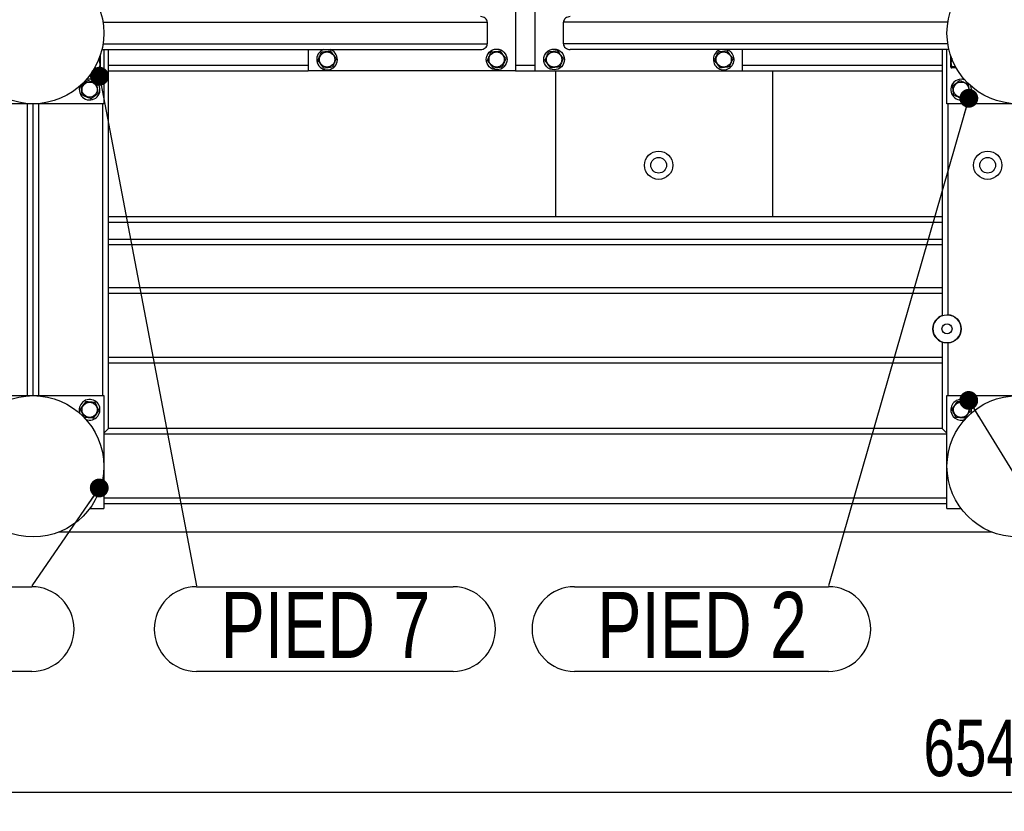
# Model space of a CAD drawing. Header units: millimetres. Extents: x 5 to 589, y 5 to 415.
# Tile 24 of 106: x 140 to 193, y 237 to 279. Entities that reach past the tile are written whole.
import ezdxf

# ---------------------------------------------------------------- set-up
doc = ezdxf.new("R2010")
doc.units = ezdxf.units.MM
doc.layers.add('COTES', color=1, linetype='Continuous')
doc.layers.add('NOTES', color=6, linetype='Continuous')
doc.layers.add('TRAIT-FORT', color=4, linetype='Continuous', lineweight=25)
doc.styles.add('SLDTEXTSTYLE0', font='TXT', dxfattribs={"width": 0.75})
doc.dimstyles.new('SLDDIMSTYLE0', dxfattribs={"dimtxt": 3, "dimasz": 2, "dimexe": 0, "dimexo": 0.0625, "dimgap": 0.75, "dimtad": 1, "dimlfac": 20, "dimrnd": 1e-09, "dimzin": 12, "dimdsep": 46, "dimtxsty": 'SLDTEXTSTYLE0', "dimsah": 1, "dimcen": 0.09, "dimadec": 0, "dimazin": 3, "dimtfac": 1, "dimtofl": 0, "dimtmove": 0, "dimatfit": 3, "dimfxl": 1, "dimfrac": 2, "dimtolj": 1, "dimtzin": 12, "dimarcsym": 0})
doc.dimstyles.new('SLDDIMSTYLE3', dxfattribs={"dimtxt": 0.18, "dimasz": 1, "dimexe": 0, "dimexo": 0.0625, "dimgap": 0, "dimtad": 0, "dimtih": 1, "dimtoh": 1, "dimdec": 0, "dimrnd": 1e-09, "dimzin": 0, "dimdsep": 46, "dimtxsty": 'Standard', "dimblk1": 'DOT', "dimblk2": 'DOT', "dimsah": 1, "dimcen": 0.09, "dimadec": 0, "dimazin": 0, "dimtfac": 1, "dimtdec": 0, "dimtofl": 0, "dimtmove": 0, "dimatfit": 3, "dimldrblk": 'DOT', "dimfxl": 1, "dimfrac": 2, "dimtolj": 1, "dimtzin": 0, "dimarcsym": 0})

# ---------------------------------------------------------------- blocks, each defined once
blk = doc.blocks.new('_D_13')
at = {"layer": 'COTES', "color": 1, "transparency": 16777216}
for p, q in [((36.02, 269.152), (36.02, 237.232)), ((363.02, 269.152), (363.02, 237.232)), ((363.02, 238.232), (36.02, 238.232))]:
    blk.add_line(p, q, dxfattribs=at)
for points in [[(36.02, 238.232), (38.02, 237.732), (38.02, 238.732)], [(363.02, 238.232), (361.02, 238.732), (361.02, 237.732)]]:
    blk.add_solid(points, dxfattribs=at)
at = {"layer": 'COTES', "color": 1, "transparency": 16777216, "char_height": 3, "attachment_point": 1, "rotation": 0, "style": 'SLDTEXTSTYLE0'}
for s, insert in [('6540', (188.268, 242.1)), ('Cadre', (198.26, 242.1))]:
    blk.add_mtext(s, dxfattribs=dict(at, insert=insert))
blk = doc.blocks.new('_DOT')
at = {"color": 0, "linetype": 'ByBlock', "lineweight": -2}
blk.add_line((-0.5, 0), (-1, 0), dxfattribs=at)
at = {"color": 0, "linetype": 'ByBlock', "const_width": 0.5}
blk.add_lwpolyline([(-0.25, 0, 1), (0.25, 0, 1)], format="xyb", close=True, dxfattribs=at)
blk = doc.blocks.new('SW_NOTE_7')
at = {"layer": 'NOTES', "color": 0}
for p, q in [((-13.609, -0.045), (0, -0.045)), ((0, -4.54), (-13.609, -4.54))]:
    blk.add_line(p, q, dxfattribs=at)
for centre, start, end in [((-13.609, -2.292), 90, 270), ((0, -2.292), 270, 90)]:
    blk.add_arc(centre, 2.248, start, end, dxfattribs=at)
at = {"layer": 'NOTES', "color": 0, "insert": (-6.789, -0.324), "char_height": 3.5, "attachment_point": 2, "style": 'SLDTEXTSTYLE0'}
blk.add_mtext('PIED 1', dxfattribs=at)
blk = doc.blocks.new('SW_NOTE_20')
at = {"layer": 'NOTES', "color": 0}
for p, q in [((0, -0.045), (13.609, -0.045)), ((13.609, -4.54), (0, -4.54))]:
    blk.add_line(p, q, dxfattribs=at)
for centre, start, end in [((0, -2.292), 90, 270), ((13.609, -2.292), 270, 90)]:
    blk.add_arc(centre, 2.248, start, end, dxfattribs=at)
at = {"layer": 'NOTES', "color": 0, "insert": (6.837, -0.324), "char_height": 3.5, "attachment_point": 2, "style": 'SLDTEXTSTYLE0'}
blk.add_mtext('PIED 7', dxfattribs=at)
blk = doc.blocks.new('SW_NOTE_21')
at = {"layer": 'NOTES', "color": 0}
for p, q in [((-13.487, -0.045), (0, -0.045)), ((0, -4.54), (-13.487, -4.54))]:
    blk.add_line(p, q, dxfattribs=at)
for centre, start, end in [((-13.487, -2.292), 90, 270), ((0, -2.292), 270, 90)]:
    blk.add_arc(centre, 2.248, start, end, dxfattribs=at)
at = {"layer": 'NOTES', "color": 0, "insert": (-6.708, -0.324), "char_height": 3.5, "attachment_point": 2, "style": 'SLDTEXTSTYLE0'}
blk.add_mtext('PIED 2', dxfattribs=at)

msp = doc.modelspace()

# ---------------------------------------------------------------- linework, layer by layer
at = {"layer": 'TRAIT-FORT', "color": 4, "linetype": 'Continuous', "lineweight": 25}
for p, q in [((166.62027, 280.55196), (166.62027, 276.55196)), ((167.67027, 276.55196), (167.67027, 280.55196)), ((144.72592, 279.12696), (165.12027, 279.12696)), ((165.12027, 279.12696), (165.12027, 277.97696)), ((169.17027, 277.97696), (169.17027, 279.12696)), ((189.56461, 279.12696), (169.17027, 279.12696)), ((144.66675, 277.67696), (164.76467, 277.67696)), ((144.72592, 277.97696), (165.12027, 277.97696)), ((144.77027, 277.67696), (144.77027, 274.80196)), ((145.02027, 276.85196), (145.02027, 277.67696)), ((155.62027, 277.67696), (155.62027, 276.55196)), ((156.83094, 277.66001), (156.7842, 277.67696)), ((189.56461, 277.97696), (169.17027, 277.97696)), ((189.62378, 277.67696), (169.52586, 277.67696)), ((178.67027, 276.55196), (178.67027, 277.67696)), ((189.27027, 277.67696), (189.27027, 276.85196)), ((189.52027, 274.80196), (189.52027, 277.67696)), ((144.47412, 277.09136), (144.52004, 277.09136)), ((144.57027, 277.34366), (144.57027, 276.74821)), ((189.72027, 276.74821), (189.72027, 277.34366)), ((144.281, 276.69991), (144.52004, 276.69991)), ((144.5561, 276.72368), (144.57027, 276.74821)), ((145.02027, 276.55196), (145.02027, 276.85196)), ((145.02027, 276.85196), (155.62027, 276.85196)), ((145.02027, 276.55196), (155.62027, 276.55196)), ((145.02027, 265.05196), (145.02027, 276.55196)), ((166.62027, 276.55196), (155.62027, 276.55196)), ((166.62027, 276.85196), (167.67027, 276.85196)), ((166.62027, 276.55196), (167.67027, 276.55196)), ((167.67027, 276.55196), (178.67027, 276.55196)), ((168.77027, 268.80196), (168.77027, 276.55196)), ((178.67027, 276.85196), (189.27027, 276.85196)), ((178.67027, 276.55196), (189.27027, 276.55196)), ((180.27027, 268.80196), (180.27027, 276.55196)), ((189.27027, 276.85196), (189.27027, 276.55196)), ((189.27027, 276.55196), (189.27027, 265.05196)), ((189.72027, 276.74821), (189.73443, 276.72368)), ((189.97584, 276.76052), (189.77049, 276.76052)), ((190.00953, 276.69991), (189.77049, 276.69991)), ((144.77027, 274.80196), (137.27027, 274.80196)), ((140.72027, 259.30196), (140.72027, 274.80196)), ((141.02027, 259.30196), (141.02027, 274.80196)), ((141.32027, 259.30196), (141.32027, 274.80196)), ((144.72027, 259.30196), (144.72027, 274.80196)), ((197.02027, 274.80196), (189.52027, 274.80196)), ((189.57027, 274.80196), (189.57027, 263.59734)), ((189.27027, 268.80196), (145.02027, 268.80196)), ((189.27027, 268.50196), (145.02027, 268.50196)), ((189.27027, 267.60196), (145.02027, 267.60196)), ((189.27027, 267.30196), (145.02027, 267.30196)), ((145.02027, 265.05196), (189.27027, 265.05196)), ((145.02027, 264.75196), (145.02027, 265.05196)), ((189.27027, 265.05196), (189.27027, 264.75196)), ((145.02027, 261.35196), (145.02027, 264.75196)), ((145.02027, 264.75196), (189.27027, 264.75196)), ((189.27027, 264.75196), (189.27027, 263.55532)), ((189.51762, 263.59818), (189.57027, 263.59734)), ((189.27027, 262.14244), (189.27027, 261.35196)), ((189.57027, 262.10043), (189.57027, 259.30196)), ((145.02027, 261.35196), (189.27027, 261.35196)), ((145.02027, 261.05196), (145.02027, 261.35196)), ((189.27027, 261.35196), (189.27027, 261.05196)), ((145.02027, 261.05196), (189.27027, 261.05196)), ((145.02027, 257.55196), (145.02027, 261.05196)), ((189.27027, 261.05196), (189.27027, 257.55196)), ((137.27027, 259.30196), (144.77027, 259.30196)), ((144.77027, 259.30196), (144.77027, 253.30196)), ((189.52027, 259.30196), (197.02027, 259.30196)), ((189.52027, 253.30196), (189.52027, 259.30196)), ((145.02027, 257.55196), (144.77027, 257.30196)), ((144.77027, 257.30196), (145.02027, 257.55196)), ((189.52027, 257.25196), (144.77027, 257.25196)), ((189.27027, 257.55196), (145.02027, 257.55196)), ((189.52027, 257.30196), (189.27027, 257.55196)), ((189.27027, 257.55196), (189.52027, 257.30196)), ((189.52027, 253.85196), (144.77027, 253.85196)), ((189.52027, 253.55196), (144.77027, 253.55196)), ((144.02027, 253.30196), (144.77027, 253.30196)), ((189.52027, 253.30196), (190.27027, 253.30196)), ((191.92397, 252.05196), (142.36656, 252.05196))]:
    msp.add_line(p, q, dxfattribs=at)
for centre, radius in [((141.02027, 278.55196), 3.75), ((193.27027, 278.55196), 3.75), ((156.62027, 277.15196), 0.40375), ((165.62027, 277.15196), 0.55), ((165.62027, 277.15196), 0.40375), ((168.67027, 277.15196), 0.55), ((168.67027, 277.15196), 0.40375), ((177.67027, 277.15196), 0.40375), ((144.02027, 275.55196), 0.40375), ((190.27027, 275.55196), 0.40375), ((174.21877, 271.53413), 0.75), ((191.68069, 271.53413), 0.75), ((174.21877, 271.53413), 0.41669), ((191.68069, 271.53413), 0.41669), ((189.52215, 262.84888), 0.75), ((189.52215, 262.84888), 0.26791), ((141.02027, 255.55196), 3.75), ((193.27027, 255.55196), 3.75), ((144.02027, 258.55196), 0.40375), ((190.27027, 258.55196), 0.40375)]:
    msp.add_circle(centre, radius, dxfattribs=at)
for centre, radius, start, end in [((156.62027, 277.15196), 0.55, 107.341443, 67.477326), ((177.67027, 277.15196), 0.55, 107.341443, 247.477326), ((177.67027, 277.15196), 0.55, 247.477326, 72.658557), ((144.02027, 275.55196), 0.55, 157.477326, 114.283677), ((190.27027, 275.55196), 0.55, 67.3881, 157.477326), ((190.27027, 275.55196), 0.55, 157.477326, 21.007555), ((189.52215, 262.84888), 0.75, 109.624074, 250.375926), ((189.52215, 262.84888), 0.75, 273.678201, 86.321799), ((144.02027, 258.55196), 0.55, 249.67363, 175.41768), ((190.27027, 258.55196), 0.55, 337.295411, 175.41768), ((144.02027, 258.55196), 0.55, 175.41768, 200.326365), ((190.27027, 258.55196), 0.55, 175.41768, 293.612646)]:
    msp.add_arc(centre, radius, start, end, dxfattribs=at)
for centre, major_axis, start_param, end_param in [((164.76467, 279.12696), (0.35559, 0), 0, 1.57079633), ((169.52586, 279.12696), (-0.35559, 0), 4.71238898, 6.28318531), ((164.76467, 277.97696), (0.35559, 0), 4.71238898, 6.28318531), ((169.52586, 277.97696), (-0.35559, 0), 0, 1.57079633)]:
    msp.add_ellipse(centre, major_axis=major_axis, ratio=0.84366149, start_param=start_param, end_param=end_param, dxfattribs=at)
for points, knots in [([(156.13327, 277.09136), (156.14985, 277.13059), (156.18337, 277.20991), (156.23303, 277.32743), (156.2805, 277.43978), (156.3096, 277.50865), (156.32429, 277.5434)], [0, 0, 0, 0, 0.26460494, 0.53494775, 0.76534313, 1, 1, 1, 1]), ([(156.32429, 277.5434), (156.38625, 277.55112), (156.48872, 277.56387), (156.63735, 277.58236), (156.73734, 277.59481), (156.79486, 277.60197), (156.81128, 277.60401)], [0, 0, 0, 0, 0.385549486, 0.637641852, 0.896546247, 1, 1, 1, 1]), ([(157.10726, 277.21256), (157.08157, 277.24654), (157.02963, 277.31522), (156.95268, 277.41699), (156.87913, 277.51428), (156.83403, 277.57392), (156.81128, 277.60401)], [0, 0, 0, 0, 0.26460494, 0.53494775, 0.76534312, 1, 1, 1, 1]), ([(165.13327, 277.09136), (165.14985, 277.13059), (165.18337, 277.20991), (165.23303, 277.32743), (165.2805, 277.43978), (165.3096, 277.50865), (165.32429, 277.5434)], [0, 0, 0, 0, 0.26460494, 0.53494775, 0.76534313, 1, 1, 1, 1]), ([(165.32429, 277.5434), (165.38625, 277.55112), (165.48872, 277.56387), (165.63735, 277.58236), (165.73734, 277.59481), (165.79486, 277.60197), (165.81128, 277.60401)], [0, 0, 0, 0, 0.385549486, 0.637641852, 0.896546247, 1, 1, 1, 1]), ([(166.10726, 277.21256), (166.08157, 277.24654), (166.02963, 277.31522), (165.95268, 277.41699), (165.87913, 277.51428), (165.83403, 277.57392), (165.81128, 277.60401)], [0, 0, 0, 0, 0.26460494, 0.53494775, 0.76534312, 1, 1, 1, 1]), ([(168.18327, 277.09136), (168.19985, 277.13059), (168.23337, 277.20991), (168.28303, 277.32743), (168.3305, 277.43978), (168.3596, 277.50865), (168.37429, 277.5434)], [0, 0, 0, 0, 0.26460494, 0.53494775, 0.76534313, 1, 1, 1, 1]), ([(168.86128, 277.60401), (168.79932, 277.5963), (168.69684, 277.58355), (168.54821, 277.56505), (168.44822, 277.55261), (168.39071, 277.54545), (168.37429, 277.5434)], [0, 0, 0, 0, 0.38554949, 0.63764185, 0.89654625, 1, 1, 1, 1]), ([(169.15726, 277.21256), (169.13157, 277.24654), (169.07963, 277.31522), (169.00268, 277.41699), (168.92913, 277.51428), (168.88403, 277.57392), (168.86128, 277.60401)], [0, 0, 0, 0, 0.26460494, 0.53494775, 0.76534313, 1, 1, 1, 1]), ([(177.18327, 277.09136), (177.19985, 277.13059), (177.23337, 277.20991), (177.28303, 277.32743), (177.3305, 277.43978), (177.3596, 277.50865), (177.37429, 277.5434)], [0, 0, 0, 0, 0.26460494, 0.53494775, 0.76534313, 1, 1, 1, 1]), ([(177.86128, 277.60401), (177.79932, 277.5963), (177.69684, 277.58355), (177.54821, 277.56505), (177.44822, 277.55261), (177.39071, 277.54545), (177.37429, 277.5434)], [0, 0, 0, 0, 0.38554949, 0.63764185, 0.89654625, 1, 1, 1, 1]), ([(178.15726, 277.21256), (178.13157, 277.24654), (178.07963, 277.31522), (178.00268, 277.41699), (177.92913, 277.51428), (177.88403, 277.57392), (177.86128, 277.60401)], [0, 0, 0, 0, 0.26460494, 0.53494775, 0.76534313, 1, 1, 1, 1]), ([(144.52004, 277.09136), (144.53132, 277.1306), (144.55411, 277.2099), (144.55655, 277.29192), (144.55778, 277.33335)], [0, 0, 0, 0, 0.49485018, 1, 1, 1, 1]), ([(144.52004, 277.09136), (144.531, 277.05738), (144.55317, 276.9887), (144.56128, 276.88693), (144.54937, 276.78964), (144.52988, 276.73), (144.52004, 276.69991)], [0, 0, 0, 0, 0.26460494, 0.53494775, 0.76534313, 1, 1, 1, 1]), ([(156.13327, 277.09136), (156.15896, 277.05738), (156.2109, 276.9887), (156.28785, 276.88693), (156.3614, 276.78964), (156.4065, 276.73), (156.42925, 276.69991)], [0, 0, 0, 0, 0.26460494, 0.53494775, 0.76534313, 1, 1, 1, 1]), ([(157.10726, 277.21256), (157.09068, 277.17333), (157.05716, 277.09401), (157.0075, 276.97649), (156.96003, 276.86414), (156.93093, 276.79527), (156.91625, 276.76052)], [0, 0, 0, 0, 0.26460494, 0.53494775, 0.76534313, 1, 1, 1, 1]), ([(165.13327, 277.09136), (165.15896, 277.05738), (165.2109, 276.9887), (165.28785, 276.88693), (165.3614, 276.78964), (165.4065, 276.73), (165.42925, 276.69991)], [0, 0, 0, 0, 0.26460494, 0.53494775, 0.76534313, 1, 1, 1, 1]), ([(166.10726, 277.21256), (166.09068, 277.17333), (166.05716, 277.09401), (166.0075, 276.97649), (165.96003, 276.86414), (165.93093, 276.79527), (165.91625, 276.76052)], [0, 0, 0, 0, 0.26460494, 0.53494775, 0.76534313, 1, 1, 1, 1]), ([(168.18327, 277.09136), (168.20896, 277.05738), (168.2609, 276.9887), (168.33785, 276.88693), (168.4114, 276.78964), (168.4565, 276.73), (168.47925, 276.69991)], [0, 0, 0, 0, 0.26460494, 0.53494775, 0.76534312, 1, 1, 1, 1]), ([(169.15726, 277.21256), (169.14068, 277.17333), (169.10716, 277.09401), (169.0575, 276.97649), (169.01003, 276.86414), (168.98093, 276.79527), (168.96625, 276.76052)], [0, 0, 0, 0, 0.26460494, 0.53494775, 0.76534313, 1, 1, 1, 1]), ([(177.18327, 277.09136), (177.20896, 277.05738), (177.2609, 276.9887), (177.33785, 276.88693), (177.4114, 276.78964), (177.4565, 276.73), (177.47925, 276.69991)], [0, 0, 0, 0, 0.26460494, 0.53494775, 0.76534312, 1, 1, 1, 1]), ([(178.15726, 277.21256), (178.14068, 277.17333), (178.10716, 277.09401), (178.0575, 276.97649), (178.01003, 276.86414), (177.98093, 276.79527), (177.96625, 276.76052)], [0, 0, 0, 0, 0.26460494, 0.53494775, 0.76534313, 1, 1, 1, 1]), ([(189.77049, 277.21256), (189.75953, 277.17333), (189.73736, 277.09401), (189.72926, 276.97649), (189.74116, 276.86414), (189.76066, 276.79527), (189.77049, 276.76052)], [0, 0, 0, 0, 0.26460494, 0.53494775, 0.76534313, 1, 1, 1, 1]), ([(144.52004, 276.69991), (144.53804, 276.7076), (144.55645, 276.71547), (144.55579, 276.72355), (144.55578, 276.72374)], [0, 0, 0, 0, 0.9774919, 1, 1, 1, 1]), ([(156.42925, 276.69991), (156.49122, 276.70762), (156.59369, 276.72037), (156.74232, 276.73887), (156.84231, 276.75131), (156.89983, 276.75847), (156.91625, 276.76052)], [0, 0, 0, 0, 0.385549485, 0.637641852, 0.896546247, 1, 1, 1, 1]), ([(165.42925, 276.69991), (165.49122, 276.70762), (165.59369, 276.72037), (165.74232, 276.73887), (165.84231, 276.75131), (165.89983, 276.75847), (165.91625, 276.76052)], [0, 0, 0, 0, 0.385549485, 0.637641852, 0.896546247, 1, 1, 1, 1]), ([(168.96625, 276.76052), (168.90429, 276.7528), (168.80181, 276.74005), (168.65318, 276.72156), (168.55319, 276.70911), (168.49567, 276.70195), (168.47925, 276.69991)], [0, 0, 0, 0, 0.385549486, 0.637641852, 0.896546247, 1, 1, 1, 1]), ([(177.96625, 276.76052), (177.90429, 276.7528), (177.80181, 276.74005), (177.65318, 276.72156), (177.55319, 276.70911), (177.49567, 276.70195), (177.47925, 276.69991)], [0, 0, 0, 0, 0.385549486, 0.637641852, 0.896546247, 1, 1, 1, 1]), ([(189.77049, 276.76052), (189.75531, 276.7528), (189.73019, 276.74005), (189.73252, 276.72156), (189.74996, 276.70911), (189.76593, 276.70195), (189.77049, 276.69991)], [0, 0, 0, 0, 0.385549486, 0.637641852, 0.896546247, 1, 1, 1, 1]), ([(143.95966, 276.03895), (143.92569, 276.01326), (143.857, 275.96133), (143.75523, 275.88438), (143.65795, 275.81082), (143.59831, 275.76573), (143.56822, 275.74297)], [0, 0, 0, 0, 0.26460494, 0.53494775, 0.76534312, 1, 1, 1, 1]), ([(143.95966, 276.03895), (143.9989, 276.02237), (144.07822, 275.98886), (144.19574, 275.9392), (144.30808, 275.89173), (144.37696, 275.86262), (144.41171, 275.84794)], [0, 0, 0, 0, 0.264604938, 0.534947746, 0.765343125, 1, 1, 1, 1]), ([(190.20966, 276.03895), (190.17569, 276.01326), (190.107, 275.96133), (190.00523, 275.88438), (189.90795, 275.81082), (189.84831, 275.76573), (189.81822, 275.74297)], [0, 0, 0, 0, 0.26460494, 0.53494775, 0.76534312, 1, 1, 1, 1]), ([(190.20966, 276.03895), (190.2489, 276.02237), (190.32822, 275.98886), (190.44574, 275.9392), (190.55808, 275.89173), (190.62696, 275.86262), (190.66171, 275.84794)], [0, 0, 0, 0, 0.264604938, 0.534947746, 0.765343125, 1, 1, 1, 1]), ([(143.62882, 275.25598), (143.62111, 275.31794), (143.60836, 275.42041), (143.58986, 275.56904), (143.57742, 275.66904), (143.57026, 275.72655), (143.56822, 275.74297)], [0, 0, 0, 0, 0.38554949, 0.63764185, 0.89654625, 1, 1, 1, 1]), ([(144.47231, 275.36095), (144.4646, 275.42291), (144.45185, 275.52538), (144.43335, 275.67401), (144.42091, 275.77401), (144.41375, 275.83152), (144.41171, 275.84794)], [0, 0, 0, 0, 0.38554949, 0.63764185, 0.89654625, 1, 1, 1, 1]), ([(189.87882, 275.25598), (189.87111, 275.31794), (189.85836, 275.42041), (189.83986, 275.56904), (189.82742, 275.66904), (189.82026, 275.72655), (189.81822, 275.74297)], [0, 0, 0, 0, 0.38554949, 0.63764185, 0.89654625, 1, 1, 1, 1]), ([(190.72231, 275.36095), (190.7146, 275.42291), (190.70185, 275.52538), (190.68335, 275.67401), (190.67091, 275.77401), (190.66375, 275.83152), (190.66171, 275.84794)], [0, 0, 0, 0, 0.38554949, 0.63764185, 0.89654625, 1, 1, 1, 1]), ([(144.08087, 275.06497), (144.04164, 275.08155), (143.96231, 275.11506), (143.84479, 275.16472), (143.73245, 275.21219), (143.66357, 275.2413), (143.62882, 275.25598)], [0, 0, 0, 0, 0.26460494, 0.53494775, 0.76534313, 1, 1, 1, 1]), ([(144.08087, 275.06497), (144.11484, 275.09066), (144.18353, 275.14259), (144.2853, 275.21954), (144.38258, 275.2931), (144.44222, 275.33819), (144.47231, 275.36095)], [0, 0, 0, 0, 0.26460494, 0.53494775, 0.76534313, 1, 1, 1, 1]), ([(190.33087, 275.06497), (190.29164, 275.08155), (190.21231, 275.11506), (190.09479, 275.16472), (189.98245, 275.21219), (189.91357, 275.2413), (189.87882, 275.25598)], [0, 0, 0, 0, 0.26460494, 0.53494775, 0.76534313, 1, 1, 1, 1]), ([(190.33087, 275.06497), (190.36484, 275.09066), (190.43353, 275.14259), (190.5353, 275.21954), (190.63258, 275.2931), (190.69222, 275.33819), (190.72231, 275.36095)], [0, 0, 0, 0, 0.26460494, 0.53494775, 0.76534313, 1, 1, 1, 1]), ([(189.57027, 262.10043), (189.53756, 262.09905), (189.49603, 262.09731), (189.46083, 262.102), (189.45336, 262.10299)], [0, 0, 0, 0, 0.78778981, 1, 1, 1, 1]), ([(143.8126, 258.9966), (143.78819, 258.9617), (143.73884, 258.89113), (143.66573, 258.78658), (143.59583, 258.68663), (143.55298, 258.62536), (143.53136, 258.59444)], [0, 0, 0, 0, 0.26460494, 0.53494775, 0.76534312, 1, 1, 1, 1]), ([(143.8126, 258.9966), (143.85504, 258.99292), (143.94082, 258.98546), (144.06793, 258.97442), (144.18943, 258.96386), (144.26392, 258.95739), (144.30151, 258.95412)], [0, 0, 0, 0, 0.264604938, 0.534947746, 0.765343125, 1, 1, 1, 1]), ([(144.50917, 258.50948), (144.48275, 258.56605), (144.43905, 258.65962), (144.37567, 258.79532), (144.33303, 258.88662), (144.30851, 258.93913), (144.30151, 258.95412)], [0, 0, 0, 0, 0.38554949, 0.63764185, 0.89654625, 1, 1, 1, 1]), ([(190.0626, 258.9966), (190.03819, 258.9617), (189.98884, 258.89113), (189.91573, 258.78658), (189.84583, 258.68663), (189.80298, 258.62536), (189.78136, 258.59444)], [0, 0, 0, 0, 0.26460494, 0.53494775, 0.76534312, 1, 1, 1, 1]), ([(190.0626, 258.9966), (190.10504, 258.99292), (190.19082, 258.98546), (190.31793, 258.97442), (190.43943, 258.96386), (190.51392, 258.95739), (190.55151, 258.95412)], [0, 0, 0, 0, 0.264604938, 0.534947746, 0.765343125, 1, 1, 1, 1]), ([(190.75917, 258.50948), (190.73275, 258.56605), (190.68905, 258.65962), (190.62567, 258.79532), (190.58303, 258.88662), (190.55851, 258.93913), (190.55151, 258.95412)], [0, 0, 0, 0, 0.38554949, 0.63764185, 0.89654625, 1, 1, 1, 1]), ([(143.73902, 258.1498), (143.7126, 258.20637), (143.6689, 258.29993), (143.60553, 258.43564), (143.56289, 258.52694), (143.53836, 258.57945), (143.53136, 258.59444)], [0, 0, 0, 0, 0.38554949, 0.63764185, 0.89654625, 1, 1, 1, 1]), ([(144.22793, 258.10732), (144.1855, 258.111), (144.09971, 258.11846), (143.9726, 258.1295), (143.8511, 258.14006), (143.77661, 258.14653), (143.73902, 258.1498)], [0, 0, 0, 0, 0.26460494, 0.53494775, 0.76534313, 1, 1, 1, 1]), ([(144.22793, 258.10732), (144.25234, 258.14222), (144.30169, 258.21279), (144.37481, 258.31734), (144.4447, 258.41729), (144.48755, 258.47856), (144.50917, 258.50948)], [0, 0, 0, 0, 0.26460494, 0.53494775, 0.76534313, 1, 1, 1, 1]), ([(189.98902, 258.1498), (189.9626, 258.20637), (189.9189, 258.29993), (189.85553, 258.43564), (189.81289, 258.52694), (189.78836, 258.57945), (189.78136, 258.59444)], [0, 0, 0, 0, 0.38554949, 0.63764185, 0.89654625, 1, 1, 1, 1]), ([(190.47793, 258.10732), (190.4355, 258.111), (190.34971, 258.11846), (190.2226, 258.1295), (190.1011, 258.14006), (190.02661, 258.14653), (189.98902, 258.1498)], [0, 0, 0, 0, 0.26460494, 0.53494775, 0.76534313, 1, 1, 1, 1]), ([(190.47793, 258.10732), (190.50234, 258.14222), (190.55169, 258.21279), (190.62481, 258.31734), (190.6947, 258.41729), (190.73755, 258.47856), (190.75917, 258.50948)], [0, 0, 0, 0, 0.26460494, 0.53494775, 0.76534313, 1, 1, 1, 1])]:
    msp.add_open_spline(points, degree=3, knots=knots, dxfattribs=at)

# ---------------------------------------------------------------- block references
at = {"layer": 'NOTES', "color": 211}
for name, p in [('SW_NOTE_7', (140.94775, 249.20175)), ('SW_NOTE_20', (149.69623, 249.20175)), ('SW_NOTE_21', (183.23208, 249.20175))]:
    msp.add_blockref(name, p, dxfattribs=at)

# ---------------------------------------------------------------- dimensions: what is measured, and where the dimension line sits
at = {"layer": 'COTES', "color": 1}
dim = msp.add_linear_dim(base=(36.02027, 238.23245), p1=(363.02027, 270.15196), p2=(36.02027, 270.15196), angle=0, text='<> Cadre', dimstyle='SLDDIMSTYLE0', dxfattribs=at)
dim.commit()
dim.dimension.update_dxf_attribs({"geometry": '_D_13', "text_midpoint": (199.52027, 238.23245), "dimtype": 160})

# ---------------------------------------------------------------- leaders
at = {"layer": 'NOTES', "color": 211}
for points in [[(144.54246, 276.2611), (149.69623, 249.20175)], [(190.6802, 275.09142), (183.23208, 249.20175)], [(190.67561, 259.0485), (196.71932, 249.20175)], [(144.52948, 254.40017), (140.94775, 249.20175)]]:
    msp.add_leader(points, dimstyle='SLDDIMSTYLE3', dxfattribs=at)

doc.saveas('drawing.dxf')
